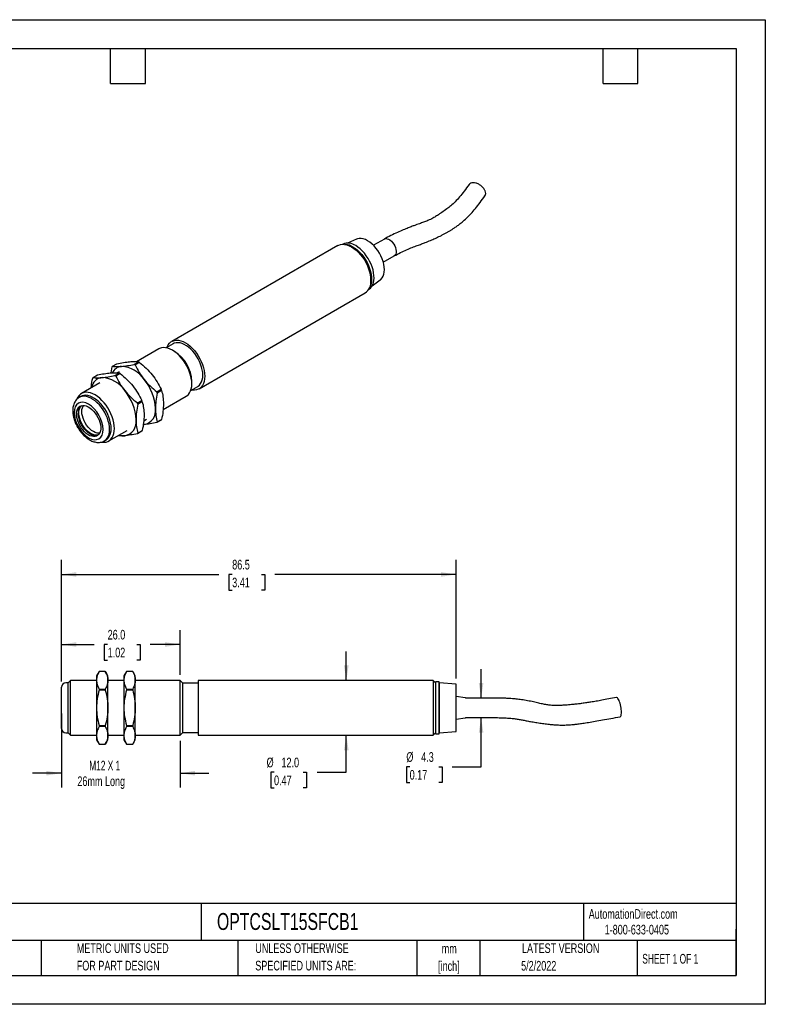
# Model space of a CAD drawing. Header units: millimetres. Extents: x 0 to 279, y 0 to 216.
# Tile 2 of 2: x 116 to 279, y 0 to 216. Entities that reach past the tile are written whole.
import ezdxf

# ---------------------------------------------------------------- set-up
doc = ezdxf.new("R2010")
doc.units = ezdxf.units.MM
doc.linetypes.add('CENTERX2', pattern=[20.32, 12.7, -2.54, 2.54, -2.54])
doc.layers.add('DIMENSIONS', color=140, linetype='Continuous', lineweight=25)
doc.layers.add('TEXT', color=140, linetype='Continuous', lineweight=25)
doc.styles.add('SLDTEXTSTYLE0', font='TXT', dxfattribs={"width": 0.7})
doc.styles.add('SLDTEXTSTYLE1', font='TXT', dxfattribs={"width": 0.65})
doc.styles.add('SLDTEXTSTYLE2', font='TXT', dxfattribs={"width": 0.642857})
doc.dimstyles.new('SLDDIMSTYLE1', dxfattribs={"dimtxt": 2.158008, "dimasz": 3.302, "dimexe": 0, "dimexo": 0.0625, "dimgap": 0.539502, "dimtad": 0, "dimtih": 1, "dimtoh": 1, "dimrnd": 1e-09, "dimzin": 4, "dimdsep": 46, "dimtxsty": 'SLDTEXTSTYLE0', "dimsah": 1, "dimcen": 0.09, "dimadec": 0, "dimazin": 1, "dimtfac": 1, "dimtmove": 0, "dimatfit": 0, "dimfxl": 0, "dimfrac": 2, "dimtolj": 1, "dimtzin": 12, "dimarcsym": 0})
doc.dimstyles.new('SLDDIMSTYLE2', dxfattribs={"dimtxt": 2.158008, "dimasz": 3.302, "dimexe": 0, "dimexo": 0.0625, "dimgap": 0.539502, "dimtad": 0, "dimtih": 1, "dimtoh": 1, "dimrnd": 1e-09, "dimzin": 12, "dimdsep": 46, "dimtxsty": 'SLDTEXTSTYLE0', "dimsah": 1, "dimcen": 0.09, "dimadec": 0, "dimazin": 3, "dimtfac": 1, "dimtmove": 0, "dimatfit": 0, "dimfxl": 0, "dimfrac": 2, "dimtolj": 1, "dimtzin": 12, "dimarcsym": 0})
doc.dimstyles.new('SLDDIMSTYLE3', dxfattribs={"dimtxt": 2.158008, "dimasz": 3.302, "dimexe": 0, "dimexo": 0.0625, "dimgap": 0.539502, "dimtad": 0, "dimtih": 1, "dimtoh": 1, "dimrnd": 1e-09, "dimzin": 4, "dimdsep": 46, "dimtxsty": 'SLDTEXTSTYLE0', "dimsah": 1, "dimcen": 0.09, "dimadec": 0, "dimazin": 1, "dimtfac": 1, "dimtofl": 0, "dimtmove": 0, "dimatfit": 3, "dimfxl": 0, "dimfrac": 2, "dimtolj": 1, "dimtzin": 12, "dimarcsym": 0})
doc.dimstyles.new('SLDDIMSTYLE4', dxfattribs={"dimtxt": 2.158008, "dimasz": 3.302, "dimexe": 0, "dimexo": 0.0625, "dimgap": 0.539502, "dimtad": 0, "dimtih": 1, "dimtoh": 1, "dimrnd": 1e-09, "dimzin": 12, "dimdsep": 46, "dimtxsty": 'SLDTEXTSTYLE0', "dimsah": 1, "dimcen": 0.09, "dimadec": 0, "dimazin": 3, "dimtfac": 1, "dimtofl": 0, "dimtmove": 0, "dimatfit": 3, "dimfxl": 0, "dimfrac": 2, "dimtolj": 1, "dimtzin": 12, "dimarcsym": 0})

# ---------------------------------------------------------------- blocks, each defined once
blk = doc.blocks.new('SW_NOTE_0')
at = {"layer": 'TEXT', "color": 0, "linetype": 'CENTERX2', "lineweight": 18, "attachment_point": 1, "style": 'SLDTEXTSTYLE0'}
for s, insert, char_height in [('OPTRIS CS LT IR PYROMETER, -50 to 1030 °C,  8-14 µm SPECTRAL RANGE,  0-5 VDC, 0-10 VDC, TYPE K THERMOCOUPLE OR', (0, 2.31), 1.78826), ('ALARM OUTPUT, 5-30 VDC OPERATING, M12x1 THREADED END MOUNT, 1m INTEGRAL 7-CONDUCTOR SHIELDED CABLE', (0, -0.48), 1.7883)]:
    blk.add_mtext(s, dxfattribs=dict(at, insert=insert, char_height=char_height))
blk = doc.blocks.new('SW_NOTE_0_1')
at = {"layer": 'TEXT', "color": 0, "linetype": 'CENTERX2', "lineweight": 18, "char_height": 2.117, "attachment_point": 2, "style": 'SLDTEXTSTYLE0'}
for s, insert in [('mm', (2.84, 2.73)), ('[inch]', (2.76, -1.09))]:
    blk.add_mtext(s, dxfattribs=dict(at, insert=insert))
blk = doc.blocks.new('SW_NOTE_0_2')
at = {"layer": 'TEXT', "color": 0, "linetype": 'CENTERX2', "lineweight": 18, "char_height": 2.1167, "attachment_point": 1, "style": 'SLDTEXTSTYLE0'}
for s, insert in [('UNLESS OTHERWISE', (0, 2.73)), ('SPECIFIED UNITS ARE:', (0, -1.09))]:
    blk.add_mtext(s, dxfattribs=dict(at, insert=insert))
blk = doc.blocks.new('SW_NOTE_0_6')
at = {"layer": 'TEXT', "color": 0, "linetype": 'CENTERX2', "lineweight": 18, "char_height": 2.1167, "attachment_point": 1, "style": 'SLDTEXTSTYLE0'}
for s, insert in [('METRIC UNITS USED', (0, 2.73)), ('FOR PART DESIGN', (0, -1.09))]:
    blk.add_mtext(s, dxfattribs=dict(at, insert=insert))
blk = doc.blocks.new('_D_2')
at = {"layer": 'DIMENSIONS'}
for p, q in [((125.11, 63.74), (125.11, 47.51)), ((151.11, 57.74), (151.11, 47.51)), ((125.11, 50.68), (118.76, 50.68)), ((151.11, 50.68), (157.46, 50.68))]:
    blk.add_line(p, q, dxfattribs=at)
for points in [[(125.11, 50.68), (121.81, 51.19), (121.81, 50.17)], [(151.11, 50.68), (154.42, 50.17), (154.42, 51.19)]]:
    blk.add_solid(points, dxfattribs=at)
at = {"layer": 'DIMENSIONS', "char_height": 2.117, "attachment_point": 1}
for s, insert, style in [('M12 X 1', (131.22, 53.41), 'SLDTEXTSTYLE2'), ('26mm Long', (128.61, 49.98), 'SLDTEXTSTYLE0')]:
    blk.add_mtext(s, dxfattribs=dict(at, insert=insert, style=style))
blk = doc.blocks.new('_D_3')
at = {"layer": 'DIMENSIONS'}
for p, q in [((125.11, 70.78), (125.11, 82.07)), ((151.11, 72.28), (151.11, 82.07)), ((125.11, 78.9), (132.32, 78.9)), ((135.25, 78.9), (134.52, 78.9)), ((134.52, 78.9), (134.52, 75.47)), ((141.66, 78.9), (142.38, 78.9)), ((142.38, 78.9), (142.38, 75.47)), ((151.11, 78.9), (144.58, 78.9)), ((134.52, 75.47), (135.25, 75.47)), ((142.38, 75.47), (141.66, 75.47))]:
    blk.add_line(p, q, dxfattribs=at)
for points in [[(125.11, 78.9), (128.42, 78.39), (128.42, 79.41)], [(151.11, 78.9), (147.81, 79.41), (147.81, 78.39)]]:
    blk.add_solid(points, dxfattribs=at)
at = {"layer": 'DIMENSIONS', "char_height": 2.117, "attachment_point": 1, "style": 'SLDTEXTSTYLE0'}
for s, insert in [('26.0', (135.25, 82.11)), ('1.02', (135.25, 78.2))]:
    blk.add_mtext(s, dxfattribs=dict(at, insert=insert))
blk = doc.blocks.new('_D_4')
at = {"layer": 'DIMENSIONS'}
for p, q in [((125.11, 70.78), (125.11, 97.43)), ((211.61, 71.46), (211.61, 97.43)), ((125.11, 94.26), (159.63, 94.26)), ((162.55, 94.26), (161.83, 94.26)), ((161.83, 94.26), (161.83, 90.83)), ((168.97, 94.26), (169.69, 94.26)), ((169.69, 94.26), (169.69, 90.83)), ((211.61, 94.26), (171.89, 94.26)), ((161.83, 90.83), (162.55, 90.83)), ((169.69, 90.83), (168.97, 90.83))]:
    blk.add_line(p, q, dxfattribs=at)
for points in [[(125.11, 94.26), (128.42, 93.75), (128.42, 94.77)], [(211.61, 94.26), (208.31, 94.77), (208.31, 93.75)]]:
    blk.add_solid(points, dxfattribs=at)
at = {"layer": 'DIMENSIONS', "char_height": 2.117, "attachment_point": 1, "style": 'SLDTEXTSTYLE0'}
for s, insert in [('86.5', (162.55, 97.47)), ('3.41', (162.55, 93.56))]:
    blk.add_mtext(s, dxfattribs=dict(at, insert=insert))
blk = doc.blocks.new('_D_5')
at = {"layer": 'DIMENSIONS'}
for p, q in [((217.11, 67.16), (217.11, 73.51)), ((217.11, 52.08), (217.11, 62.86)), ((201.45, 52.08), (200.73, 52.08)), ((200.73, 52.08), (200.73, 48.65)), ((207.86, 52.08), (208.59, 52.08)), ((208.59, 52.08), (208.59, 48.65)), ((210.76, 52.08), (217.11, 52.08)), ((200.73, 48.65), (201.45, 48.65)), ((208.59, 48.65), (207.86, 48.65))]:
    blk.add_line(p, q, dxfattribs=at)
for points in [[(217.11, 67.16), (217.62, 70.47), (216.6, 70.47)], [(217.11, 62.86), (216.6, 59.56), (217.62, 59.56)]]:
    blk.add_solid(points, dxfattribs=at)
at = {"layer": 'DIMENSIONS', "char_height": 2.117, "attachment_point": 1, "style": 'SLDTEXTSTYLE0'}
for s, insert in [('%%c', (200.72, 55.29)), ('4.3', (203.98, 55.29)), ('0.17', (201.45, 51.38))]:
    blk.add_mtext(s, dxfattribs=dict(at, insert=insert))
blk = doc.blocks.new('_D_6')
at = {"layer": 'DIMENSIONS'}
for p, q in [((187.56, 71.01), (187.56, 77.36)), ((187.56, 50.87), (187.56, 59.01)), ((171.72, 50.87), (170.99, 50.87)), ((170.99, 50.87), (170.99, 47.44)), ((178.13, 50.87), (178.85, 50.87)), ((178.85, 50.87), (178.85, 47.44)), ((181.21, 50.87), (187.56, 50.87)), ((170.99, 47.44), (171.72, 47.44)), ((178.85, 47.44), (178.13, 47.44))]:
    blk.add_line(p, q, dxfattribs=at)
for points in [[(187.56, 71.01), (188.07, 74.32), (187.05, 74.32)], [(187.56, 59.01), (187.05, 55.71), (188.07, 55.71)]]:
    blk.add_solid(points, dxfattribs=at)
at = {"layer": 'DIMENSIONS', "char_height": 2.117, "attachment_point": 1, "style": 'SLDTEXTSTYLE0'}
for s, insert in [('%%c', (170.09, 54.09)), ('12.0', (173.35, 54.09)), ('0.47', (171.72, 50.17))]:
    blk.add_mtext(s, dxfattribs=dict(at, insert=insert))

msp = doc.modelspace()

# ---------------------------------------------------------------- linework, layer by layer
at = {"color": 7, "linetype": 'Continuous'}
for p, q in [((0.002, 215.903), (279.402, 215.903)), ((279.402, 215.903), (279.402, 0.003)), ((279.402, 0.003), (0.002, 0.003))]:
    msp.add_line(p, q, dxfattribs=at)
for p, q in [((185.704, 166.37), (149.288, 145.347)), ((186.835, 166.675), (186.79, 166.651)), ((189.816, 167.781), (187.83, 166.902)), ((195.902, 167.811), (193.519, 166.436)), ((189.049, 165.873), (188.704, 166.072)), ((195.669, 162.712), (198.052, 164.087)), ((192.946, 158.724), (192.946, 159.123)), ((193.228, 157.552), (194.982, 158.833)), ((155.287, 134.955), (191.703, 155.977)), ((192.49, 156.777), (192.533, 156.805)), ((149.588, 144.828), (148.067, 143.95)), ((146.459, 143.714), (141.593, 140.905)), ((149.884, 143.172), (149.46, 143.417)), ((136.323, 139.9), (137.275, 140.449)), ((141.067, 140.324), (142.018, 140.873)), ((142.224, 140.754), (141.273, 140.205)), ((135.998, 138.455), (136.22, 139.753)), ((136.824, 137.875), (137.775, 138.424)), ((137.982, 138.305), (137.031, 137.755)), ((137.762, 138.694), (137.351, 138.456)), ((133.519, 136.244), (129.489, 133.918)), ((132.081, 137.45), (133.032, 138)), ((153.702, 136.069), (153.702, 136.559)), ((146.017, 134.304), (146.968, 134.853)), ((147.071, 134.587), (146.12, 134.038)), ((153.467, 134.596), (154.987, 135.474)), ((129.385, 133.28), (129.032, 133.076)), ((141.774, 131.855), (142.725, 132.404)), ((142.828, 132.138), (141.877, 131.589)), ((147.397, 130.4), (152.459, 133.322)), ((143.154, 127.95), (143.762, 128.301)), ((146.968, 128.115), (146.017, 127.566)), ((146.12, 127.713), (147.071, 128.262)), ((135.488, 123.525), (139.519, 125.852)), ((142.725, 125.666), (141.774, 125.117)), ((141.877, 125.264), (142.828, 125.813)), ((143.237, 127.119), (143.051, 127.111)), ((143.237, 127.119), (143.062, 127.108)), ((134.531, 123.55), (134.885, 123.754)), ((133.392, 73.015), (132.814, 72.015)), ((132.814, 72.015), (132.814, 71.077)), ((134.737, 73.015), (133.392, 73.015)), ((133.392, 73.015), (133.392, 73.014)), ((134.737, 73.014), (133.392, 73.014)), ((135.314, 72.015), (134.737, 73.015)), ((134.737, 73.015), (134.737, 73.014)), ((135.314, 71.077), (135.314, 72.015)), ((139.392, 73.015), (138.814, 72.015)), ((138.814, 72.015), (138.814, 71.077)), ((140.737, 73.015), (139.392, 73.015)), ((139.392, 73.015), (139.392, 73.014)), ((140.737, 73.014), (139.392, 73.014)), ((141.314, 72.015), (140.737, 73.015)), ((140.737, 73.015), (140.737, 73.014)), ((141.314, 71.077), (141.314, 72.015)), ((126.614, 70.515), (126.114, 70.515)), ((127.114, 71.015), (126.614, 70.515)), ((126.614, 59.515), (126.614, 70.515)), ((132.814, 71.015), (127.114, 71.015)), ((127.114, 59.015), (127.114, 71.015)), ((132.814, 71.077), (132.814, 65.015)), ((133.392, 69.141), (133.392, 68.888)), ((133.392, 69.141), (134.737, 69.141)), ((134.737, 69.141), (134.737, 68.888)), ((135.314, 65.015), (135.314, 71.077)), ((138.814, 71.015), (135.314, 71.015)), ((138.814, 71.077), (138.814, 65.015)), ((139.392, 69.141), (139.392, 68.888)), ((139.392, 69.141), (140.737, 69.141)), ((140.737, 69.141), (140.737, 68.888)), ((141.314, 65.015), (141.314, 71.077)), ((151.114, 71.015), (141.314, 71.015)), ((151.714, 70.415), (151.114, 71.015)), ((151.114, 59.015), (151.114, 71.015)), ((155.114, 70.415), (151.714, 70.415)), ((151.714, 65.015), (151.714, 70.415)), ((206.614, 71.015), (155.114, 71.015)), ((155.114, 71.015), (155.114, 59.015)), ((207.102, 70.527), (206.614, 71.015)), ((206.614, 71.015), (206.614, 65.015)), ((207.902, 70.715), (207.102, 70.743)), ((207.102, 70.743), (207.102, 59.287)), ((207.902, 59.315), (207.902, 70.715)), ((207.914, 69.115), (207.902, 69.115)), ((211.614, 70.191), (207.914, 70.515)), ((207.914, 70.515), (207.914, 59.515)), ((211.614, 59.839), (211.614, 70.191)), ((134.737, 68.888), (133.392, 68.888)), ((140.737, 68.888), (139.392, 68.888)), ((213.65, 67.211), (211.614, 67.508)), ((218.314, 67.165), (213.763, 67.165)), ((132.814, 65.015), (132.814, 58.953)), ((135.314, 58.953), (135.314, 65.015)), ((138.814, 65.015), (138.814, 58.953)), ((141.314, 58.953), (141.314, 65.015)), ((151.714, 59.615), (151.714, 65.015)), ((206.614, 65.015), (206.614, 59.015)), ((211.614, 62.522), (213.65, 62.818)), ((213.763, 62.865), (218.314, 62.865)), ((133.392, 61.142), (134.737, 61.142)), ((133.392, 61.142), (133.392, 60.889)), ((134.737, 60.889), (133.392, 60.889)), ((134.737, 61.142), (134.737, 60.889)), ((139.392, 61.142), (140.737, 61.142)), ((139.392, 61.142), (139.392, 60.889)), ((140.737, 60.889), (139.392, 60.889)), ((140.737, 61.142), (140.737, 60.889)), ((207.902, 60.915), (207.914, 60.915)), ((126.114, 59.515), (126.614, 59.515)), ((126.614, 59.515), (127.114, 59.015)), ((127.114, 59.015), (132.814, 59.015)), ((132.814, 58.953), (132.814, 58.015)), ((135.314, 59.015), (138.814, 59.015)), ((135.314, 58.015), (135.314, 58.953)), ((138.814, 58.953), (138.814, 58.015)), ((141.314, 59.015), (151.114, 59.015)), ((141.314, 58.015), (141.314, 58.953)), ((151.114, 59.015), (151.714, 59.615)), ((151.714, 59.615), (155.114, 59.615)), ((155.114, 59.015), (206.614, 59.015)), ((206.614, 59.015), (207.102, 59.503)), ((207.102, 59.287), (207.902, 59.315)), ((207.914, 59.515), (211.614, 59.839)), ((132.814, 58.015), (133.392, 57.015)), ((133.392, 57.016), (134.737, 57.016)), ((133.392, 57.016), (133.392, 57.015)), ((133.392, 57.015), (134.737, 57.015)), ((134.737, 57.015), (135.314, 58.015)), ((134.737, 57.016), (134.737, 57.015)), ((138.814, 58.015), (139.392, 57.015)), ((139.392, 57.016), (140.737, 57.016)), ((139.392, 57.016), (139.392, 57.015)), ((139.392, 57.015), (140.737, 57.015)), ((140.737, 57.015), (141.314, 58.015)), ((140.737, 57.016), (140.737, 57.015))]:
    msp.add_line(p, q)
at = {"flags": 128}
for points in [[(185.704, 166.37), (185.89, 166.465), (186.294, 166.597), (186.732, 166.65), (187.199, 166.623), (187.688, 166.517), (188.192, 166.332), (188.704, 166.073), (189.215, 165.742), (189.719, 165.344), (190.208, 164.886), (190.675, 164.373), (191.114, 163.814), (191.517, 163.217), (191.879, 162.589), (192.195, 161.941), (192.46, 161.282), (192.671, 160.621), (192.823, 159.968), (192.915, 159.333), (192.946, 158.724)], [(192.533, 156.805), (192.83, 157.037), (193.104, 157.357), (193.326, 157.742), (193.491, 158.187), (193.597, 158.686), (193.642, 159.23), (193.627, 159.812), (193.551, 160.422), (193.415, 161.051), (193.222, 161.691), (192.974, 162.33), (192.675, 162.96), (192.329, 163.571), (191.943, 164.153), (191.521, 164.699), (191.07, 165.198), (190.597, 165.645), (190.109, 166.032), (189.614, 166.353)], [(194.982, 158.833), (195.143, 158.965), (195.409, 159.271), (195.621, 159.645), (195.775, 160.08), (195.868, 160.568), (195.899, 161.102), (195.868, 161.671), (195.775, 162.267), (195.621, 162.88), (195.409, 163.498), (195.143, 164.111), (194.827, 164.709), (194.467, 165.281), (194.069, 165.818), (193.64, 166.311), (193.186, 166.75), (192.717, 167.129), (192.239, 167.441), (191.761, 167.681), (191.292, 167.844), (190.838, 167.928), (190.409, 167.931), (190.011, 167.854), (189.816, 167.781)], [(195.902, 167.811), (195.986, 167.853), (196.239, 167.91), (196.522, 167.887), (196.823, 167.785), (197.131, 167.607), (197.432, 167.362), (197.715, 167.059), (197.967, 166.71), (198.179, 166.33), (198.342, 165.935), (198.448, 165.54), (198.495, 165.162), (198.479, 164.816), (198.402, 164.517), (198.267, 164.276), (198.079, 164.104), (198.052, 164.087)], [(189.049, 166.05), (189.546, 165.727), (190.036, 165.338), (190.512, 164.889), (190.965, 164.387), (191.389, 163.839), (191.777, 163.254), (192.124, 162.64), (192.425, 162.007), (192.674, 161.364), (192.869, 160.722), (193.005, 160.089), (193.081, 159.476), (193.097, 158.892), (193.051, 158.345), (192.944, 157.844), (192.778, 157.396), (192.722, 157.282)], [(148.28, 144.073), (148.321, 144.178), (148.531, 144.596), (148.796, 144.95), (149.112, 145.233), (149.474, 145.442), (149.878, 145.574), (150.316, 145.627), (150.783, 145.6), (151.272, 145.494), (151.776, 145.31), (152.288, 145.05), (152.799, 144.719), (153.303, 144.322), (153.792, 143.863), (154.259, 143.351), (154.698, 142.792), (155.101, 142.194), (155.463, 141.567), (155.779, 140.918), (156.044, 140.259), (156.255, 139.598), (156.407, 138.945), (156.499, 138.31), (156.53, 137.702), (156.499, 137.129), (156.407, 136.6), (156.255, 136.124), (156.044, 135.706), (155.779, 135.352), (155.463, 135.069), (155.101, 134.86), (154.698, 134.728), (154.259, 134.675), (153.792, 134.702), (153.68, 134.719)], [(154.987, 135.474), (155.071, 135.526), (155.377, 135.776), (155.634, 136.095), (155.838, 136.478), (155.986, 136.919), (156.076, 137.411), (156.106, 137.947), (156.076, 138.517), (155.986, 139.113), (155.838, 139.725), (155.634, 140.344), (155.377, 140.959), (155.071, 141.563), (154.722, 142.143), (154.334, 142.693), (153.913, 143.202), (153.468, 143.663), (153.003, 144.069), (152.527, 144.413), (152.048, 144.69), (151.572, 144.895), (151.108, 145.026), (150.662, 145.079), (150.242, 145.055), (149.854, 144.954), (149.588, 144.828)], [(152.459, 133.322), (152.635, 133.436), (152.951, 133.719), (153.216, 134.073), (153.426, 134.491), (153.579, 134.968), (153.671, 135.496), (153.702, 136.069), (153.671, 136.677), (153.579, 137.313), (153.426, 137.965), (153.216, 138.626), (152.951, 139.286), (152.635, 139.934), (152.273, 140.561), (151.869, 141.159), (151.431, 141.718), (150.964, 142.231), (150.475, 142.689), (149.971, 143.086), (149.459, 143.417), (148.948, 143.677), (148.444, 143.861), (147.955, 143.968), (147.488, 143.994), (147.049, 143.941), (146.646, 143.809), (146.459, 143.714)], [(133.873, 123.291), (133.993, 123.272), (134.46, 123.245), (134.899, 123.298), (135.302, 123.43), (135.664, 123.639), (135.98, 123.923), (136.245, 124.276), (136.456, 124.694), (136.608, 125.171), (136.7, 125.699), (136.731, 126.272), (136.7, 126.88), (136.608, 127.516), (136.456, 128.169), (136.245, 128.829), (135.98, 129.489), (135.664, 130.137), (135.302, 130.764), (134.899, 131.362), (134.46, 131.921), (133.993, 132.434), (133.504, 132.892), (133, 133.29), (132.489, 133.621), (131.977, 133.88), (131.473, 134.064), (130.984, 134.171), (130.517, 134.198), (130.079, 134.145), (129.675, 134.013), (129.313, 133.803), (128.997, 133.52), (128.732, 133.167), (128.522, 132.749), (128.481, 132.643)], [(134.546, 123.558), (134.617, 123.602), (134.928, 123.857), (135.19, 124.182), (135.397, 124.572), (135.548, 125.022), (135.64, 125.523), (135.671, 126.068), (135.64, 126.649), (135.548, 127.255), (135.397, 127.879), (135.19, 128.509), (134.928, 129.136), (134.617, 129.751), (134.26, 130.342), (133.865, 130.902), (133.437, 131.421), (132.983, 131.89), (132.51, 132.304), (132.026, 132.654), (131.537, 132.936), (131.053, 133.145), (130.58, 133.278), (130.126, 133.333), (129.698, 133.308), (129.303, 133.205), (129.035, 133.078)], [(134.885, 123.754), (134.97, 123.806), (135.281, 124.061), (135.543, 124.386), (135.751, 124.776), (135.902, 125.226), (135.993, 125.727), (136.024, 126.272), (135.993, 126.853), (135.902, 127.459), (135.751, 128.083), (135.543, 128.713), (135.281, 129.341), (134.97, 129.955), (134.614, 130.546), (134.219, 131.106), (133.791, 131.625), (133.337, 132.095), (132.864, 132.508), (132.379, 132.858), (131.891, 133.14), (131.406, 133.349), (130.933, 133.482), (130.479, 133.537), (130.051, 133.512), (129.656, 133.409), (129.385, 133.28)], [(128.423, 129.436), (128.454, 129.885), (128.546, 130.288), (128.698, 130.635), (128.906, 130.919), (129.164, 131.131), (129.467, 131.268), (129.808, 131.326), (130.178, 131.304), (130.57, 131.202), (130.973, 131.023), (131.378, 130.771), (131.777, 130.452), (132.159, 130.073), (132.516, 129.643), (132.839, 129.172), (133.12, 128.672), (133.354, 128.154), (133.534, 127.63), (133.656, 127.112), (133.718, 126.613), (133.718, 126.144), (133.656, 125.717), (133.534, 125.34), (133.354, 125.024), (133.12, 124.776), (132.839, 124.6), (132.516, 124.503), (132.159, 124.485), (131.777, 124.547), (131.378, 124.687), (130.973, 124.904), (130.57, 125.19), (130.178, 125.541), (129.808, 125.946), (129.467, 126.398), (129.164, 126.885), (128.906, 127.395), (128.698, 127.918), (128.546, 128.44), (128.454, 128.95), (128.423, 129.436)], [(133.118, 124.774), (132.869, 124.707), (132.513, 124.689), (132.131, 124.751), (131.732, 124.892), (131.326, 125.108), (130.923, 125.394), (130.532, 125.745), (130.161, 126.15), (129.82, 126.602), (129.517, 127.089), (129.259, 127.599), (129.052, 128.122), (128.9, 128.645), (128.807, 129.154), (128.776, 129.64)], [(133.25, 124.898), (133.131, 124.855), (132.794, 124.798), (132.429, 124.82), (132.042, 124.92), (131.644, 125.097), (131.243, 125.346), (130.85, 125.661), (130.473, 126.035), (130.121, 126.46), (129.802, 126.924), (129.524, 127.418), (129.293, 127.93), (129.116, 128.447), (128.995, 128.958), (128.933, 129.451), (128.933, 129.914), (128.995, 130.336), (129.116, 130.708), (129.293, 131.02), (129.524, 131.265), (129.558, 131.292)], [(133.489, 125.246), (133.291, 125.231), (132.922, 125.267), (132.533, 125.384), (132.135, 125.578), (131.737, 125.844), (131.348, 126.176), (130.979, 126.565), (130.639, 127.003), (130.335, 127.478), (130.076, 127.978), (129.867, 128.492), (129.714, 129.006), (129.621, 129.509), (129.589, 129.987), (129.621, 130.428), (129.714, 130.823), (129.867, 131.161), (129.98, 131.326)]]:
    msp.add_lwpolyline(points, dxfattribs=at)
for centre, radius, start, end in [((187.948, 164.124), 2.783, 53.23545, 113.57114), ((187.086, 162.881), 3.727, 58.22461, 86.04155), ((184.542, 158.771), 8.412, 2.46173, 57.53289), ((190.057, 158.377), 2.91, 304.45505, 6.85713), ((145.451, 136.204), 8.259, 2.46173, 57.53289), ((138.351, 134.283), 7.541, 59.09759, 60.90779), ((138.906, 137.975), 3.221, 143.30345, 146.4952), ((138.515, 137.382), 2.504, 95.21636, 154.20005), ((134.109, 131.834), 7.541, 59.09759, 60.90779), ((137.873, 133.443), 6.447, 33.68913, 86.31625), ((137.4, 133.734), 7.541, 59.09759, 60.90779), ((134.333, 134.794), 2.648, 96.25602, 171.11163), ((134.664, 135.526), 3.221, 143.30345, 146.4952), ((133.63, 130.994), 6.447, 33.68913, 86.31625), ((133.158, 131.285), 7.541, 59.09759, 60.90779), ((135.033, 130.166), 10.689, 2.53979, 39.87157), ((130.79, 127.717), 10.689, 2.53979, 39.87157), ((134.007, 129.491), 12.938, 20.57413, 21.83723), ((134.958, 130.041), 12.938, 20.57413, 21.83723), ((129.765, 127.042), 12.938, 20.57413, 21.83723), ((130.716, 127.591), 12.938, 20.57413, 21.83723), ((130.73, 129.813), 1.961, 133.30878, 185.06369), ((142.683, 130.138), 3.07, 280.3969, 9.40175), ((138.44, 127.689), 3.07, 280.3969, 9.40175), ((143.434, 129.491), 3.221, 323.30345, 326.4952), ((144.385, 130.04), 3.221, 323.30345, 326.4952), ((139.191, 127.042), 3.221, 323.30345, 326.4952), ((140.142, 127.591), 3.221, 323.30345, 326.4952), ((138.74, 128.218), 3.558, 253.26437, 274.08825), ((126.114, 69.515), 1, 90, 180), ((213.614, 66.964), 0.25, 53.46455, 81.71168), ((213.614, 63.066), 0.25, 278.28832, 306.53545), ((126.114, 60.515), 1, 180, 270)]:
    msp.add_arc(centre, radius, start, end)
for points, knots in [([(214.464, 179.769), (214.109, 179.278), (213.441, 178.354), (212.438, 177.07), (211.474, 176), (210.533, 175.136), (209.544, 174.353), (208.556, 173.653), (207.59, 173.016), (206.84, 172.555), (206.247, 172.226), (205.729, 171.969), (205.212, 171.748), (204.726, 171.567), (204.273, 171.409), (203.805, 171.246), (203.293, 171.067), (202.695, 170.853), (201.972, 170.585), (201.093, 170.243), (200.011, 169.797), (198.728, 169.237), (197.307, 168.579), (196.373, 168.069), (195.898, 167.809)], [0, 0, 0, 0, 0.08118, 0.1527974, 0.2159506, 0.2718734, 0.3217041, 0.3791414, 0.4275605, 0.4696794, 0.4935018, 0.5212164, 0.5514078, 0.5776372, 0.599466, 0.622272, 0.6463228, 0.6766988, 0.7136674, 0.7575436, 0.808856, 0.8678661, 0.9328329, 1, 1, 1, 1]), ([(217.958, 177.266), (217.979, 177.298), (218.08, 177.45), (218.147, 177.802), (218.026, 178.341), (217.698, 178.901), (217.203, 179.418), (216.597, 179.834), (215.947, 180.101), (215.325, 180.19), (214.81, 180.087), (214.549, 179.905), (214.469, 179.775), (214.465, 179.769)], [0, 0, 0, 0, 0.0280337, 0.1354215, 0.2428093, 0.350197, 0.4575848, 0.5649725, 0.6723603, 0.7797481, 0.8871358, 0.9945236, 1, 1, 1, 1]), ([(198.055, 164.09), (198.518, 164.345), (199.4, 164.831), (200.744, 165.45), (201.979, 165.962), (203.089, 166.378), (204.036, 166.718), (205.003, 167.074), (205.988, 167.475), (207.032, 167.951), (207.951, 168.381), (208.725, 168.76), (209.304, 169.057), (209.847, 169.355), (210.367, 169.662), (210.903, 170.003), (211.488, 170.403), (212.187, 170.917), (213.006, 171.575), (213.937, 172.402), (214.919, 173.392), (215.913, 174.533), (216.926, 175.836), (217.601, 176.77), (217.959, 177.265)], [0, 0, 0, 0, 0.0654181, 0.1246134, 0.1783985, 0.2269574, 0.2700506, 0.3090924, 0.3664786, 0.4184165, 0.4712135, 0.5004745, 0.5266461, 0.5510497, 0.5748046, 0.5979104, 0.625316, 0.657293, 0.6971266, 0.7444437, 0.7983073, 0.8581905, 0.924897, 1, 1, 1, 1]), ([(137.275, 140.449), (137.788, 140.556), (138.281, 140.65), (139.213, 140.802), (139.651, 140.86), (140.055, 140.897)], [0, 0, 0, 0, 0.5, 0.5, 1, 1, 1, 1]), ([(140.055, 140.897), (140.459, 140.933), (140.819, 140.946), (141.467, 140.935), (141.755, 140.91), (142.018, 140.873)], [0, 0, 0, 0, 0.5, 0.5, 1, 1, 1, 1]), ([(142.224, 140.754), (142.738, 140.344), (143.231, 139.917), (144.163, 139.016), (144.6, 138.542), (145.004, 138.039)], [0, 0, 0, 0, 0.5, 0.5, 1, 1, 1, 1]), ([(133.032, 138), (133.545, 138.107), (134.039, 138.201), (134.97, 138.353), (135.408, 138.411), (135.812, 138.447)], [0, 0, 0, 0, 0.5, 0.5, 1, 1, 1, 1]), ([(135.812, 138.447), (136.216, 138.483), (136.577, 138.497), (137.225, 138.486), (137.513, 138.461), (137.775, 138.424)], [0, 0, 0, 0, 0.5, 0.5, 1, 1, 1, 1]), ([(136.323, 139.9), (136.586, 139.862), (136.874, 139.838), (137.522, 139.826), (137.883, 139.84), (138.287, 139.876)], [0, 0, 0, 0, 0.5, 0.5, 1, 1, 1, 1]), ([(137.982, 138.305), (138.495, 137.894), (138.988, 137.467), (139.92, 136.567), (140.358, 136.093), (140.762, 135.59)], [0, 0, 0, 0, 0.5, 0.5, 1, 1, 1, 1]), ([(138.287, 139.876), (138.691, 139.912), (139.129, 139.97), (140.06, 140.123), (140.554, 140.217), (141.067, 140.324)], [0, 0, 0, 0, 0.5, 0.5, 1, 1, 1, 1]), ([(141.273, 140.205), (141.536, 139.65), (141.824, 139.104), (142.472, 138.04), (142.833, 137.521), (143.237, 137.019)], [0, 0, 0, 0, 0.5, 0.5, 1, 1, 1, 1]), ([(131.652, 135.166), (131.659, 135.293), (131.696, 135.977), (131.851, 136.708), (131.978, 137.304)], [0, 0, 0, 0, 0.18569769, 1, 1, 1, 1]), ([(132.081, 137.45), (132.343, 137.413), (132.632, 137.388), (133.28, 137.377), (133.64, 137.391), (134.044, 137.427)], [0, 0, 0, 0, 0.5, 0.5, 1, 1, 1, 1]), ([(134.044, 137.427), (134.448, 137.463), (134.886, 137.521), (135.818, 137.673), (136.311, 137.768), (136.824, 137.875)], [0, 0, 0, 0, 0.5, 0.5, 1, 1, 1, 1]), ([(137.031, 137.755), (137.293, 137.201), (137.581, 136.655), (138.229, 135.591), (138.59, 135.072), (138.994, 134.569)], [0, 0, 0, 0, 0.5, 0.5, 1, 1, 1, 1]), ([(143.237, 137.019), (143.641, 136.516), (144.078, 136.042), (145.01, 135.141), (145.503, 134.714), (146.017, 134.304)], [0, 0, 0, 0, 0.5, 0.5, 1, 1, 1, 1]), ([(145.004, 138.039), (145.408, 137.536), (145.769, 137.018), (146.417, 135.953), (146.705, 135.408), (146.968, 134.853)], [0, 0, 0, 0, 0.5, 0.5, 1, 1, 1, 1]), ([(138.994, 134.569), (139.398, 134.067), (139.836, 133.593), (140.767, 132.692), (141.261, 132.265), (141.774, 131.855)], [0, 0, 0, 0, 0.5, 0.5, 1, 1, 1, 1]), ([(140.762, 135.59), (141.166, 135.087), (141.526, 134.568), (142.174, 133.504), (142.463, 132.959), (142.725, 132.404)], [0, 0, 0, 0, 0.5, 0.5, 1, 1, 1, 1]), ([(146.12, 134.038), (145.995, 133.448), (145.892, 132.868), (145.75, 131.733), (145.712, 131.179), (145.712, 130.64)], [0, 0, 0, 0, 0.5, 0.5, 1, 1, 1, 1]), ([(147.071, 134.587), (147.196, 134.142), (147.299, 133.68), (147.441, 132.709), (147.479, 132.199), (147.479, 131.66)], [0, 0, 0, 0, 0.5, 0.5, 1, 1, 1, 1]), ([(129.038, 133.077), (128.922, 133.004), (128.678, 132.85), (128.37, 132.542), (128.105, 132.182), (127.898, 131.781), (127.743, 131.339), (127.642, 130.861), (127.595, 130.356), (127.601, 129.835), (127.656, 129.306), (127.755, 128.781), (127.894, 128.262), (128.054, 127.797), (128.22, 127.39), (128.411, 126.975), (128.569, 126.689), (128.665, 126.514)], [0, 0, 0, 0, 0.0642642, 0.1363041, 0.2038109, 0.2731018, 0.3440917, 0.4161972, 0.4886039, 0.5605748, 0.6314793, 0.7008595, 0.7676065, 0.8343641, 0.8824073, 0.9281862, 1, 1, 1, 1]), ([(134.256, 126.068), (134.256, 128.096), (132.831, 130.565), (129.318, 132.593), (127.892, 131.77), (127.892, 129.742)], [0, 0, 0, 0, 0.5, 0.5, 1, 1, 1, 1]), ([(142.828, 132.138), (142.954, 131.693), (143.056, 131.231), (143.198, 130.26), (143.237, 129.75), (143.237, 129.211)], [0, 0, 0, 0, 0.5, 0.5, 1, 1, 1, 1]), ([(127.892, 129.742), (127.892, 128.767), (128.228, 127.639), (129.421, 125.572), (130.231, 124.718), (131.918, 123.743), (132.728, 123.663), (133.921, 124.352), (134.256, 125.093), (134.256, 126.068)], [0, 0, 0, 0, 0.25, 0.25, 0.5, 0.5, 0.75, 0.75, 1, 1, 1, 1]), ([(141.877, 131.589), (141.752, 130.999), (141.649, 130.419), (141.508, 129.284), (141.469, 128.729), (141.469, 128.191)], [0, 0, 0, 0, 0.5, 0.5, 1, 1, 1, 1]), ([(145.712, 130.64), (145.712, 130.101), (145.75, 129.591), (145.892, 128.62), (145.995, 128.158), (146.12, 127.713)], [0, 0, 0, 0, 0.5, 0.5, 1, 1, 1, 1]), ([(147.479, 131.66), (147.479, 131.122), (147.441, 130.567), (147.299, 129.432), (147.196, 128.852), (147.071, 128.262)], [0, 0, 0, 0, 0.5, 0.5, 1, 1, 1, 1]), ([(141.469, 128.191), (141.469, 127.652), (141.508, 127.142), (141.649, 126.171), (141.752, 125.709), (141.877, 125.264)], [0, 0, 0, 0, 0.5, 0.5, 1, 1, 1, 1]), ([(143.237, 129.211), (143.237, 128.672), (143.198, 128.118), (143.056, 126.983), (142.954, 126.403), (142.828, 125.813)], [0, 0, 0, 0, 0.5, 0.5, 1, 1, 1, 1]), ([(146.017, 127.566), (145.503, 127.459), (145.01, 127.365), (144.078, 127.213), (143.641, 127.155), (143.237, 127.119)], [0, 0, 0, 0, 0.5, 0.5, 1, 1, 1, 1]), ([(128.665, 126.514), (128.778, 126.327), (128.938, 126.064), (129.199, 125.695), (129.433, 125.39), (129.727, 125.047), (130.049, 124.712), (130.401, 124.392), (130.775, 124.096), (131.168, 123.832), (131.576, 123.607), (131.997, 123.425), (132.425, 123.293), (132.856, 123.215), (133.286, 123.196), (133.709, 123.238), (134.117, 123.351), (134.4, 123.462), (134.533, 123.554), (134.549, 123.565)], [0, 0, 0, 0, 0.0784069, 0.1104676, 0.163471, 0.218234, 0.2767279, 0.3374901, 0.3999815, 0.4637888, 0.5286286, 0.5942294, 0.6602505, 0.726374, 0.792348, 0.8581503, 0.9241138, 0.9909466, 1, 1, 1, 1]), ([(138.994, 124.669), (138.611, 124.643), (138.026, 124.602), (137.602, 124.645), (137.455, 124.66)], [0, 0, 0, 0, 0.65323261, 1, 1, 1, 1]), ([(141.774, 125.117), (141.261, 125.01), (140.767, 124.916), (139.836, 124.763), (139.398, 124.705), (138.994, 124.669)], [0, 0, 0, 0, 0.5, 0.5, 1, 1, 1, 1]), ([(133.392, 73.014), (133.215, 72.697), (133.069, 72.378), (132.869, 71.733), (132.814, 71.407), (132.814, 71.077)], [0, 0, 0, 0, 0.5, 0.5, 1, 1, 1, 1]), ([(134.737, 73.014), (134.914, 72.697), (135.059, 72.378), (135.26, 71.733), (135.314, 71.407), (135.314, 71.077)], [0, 0, 0, 0, 0.5, 0.5, 1, 1, 1, 1]), ([(139.392, 73.014), (139.215, 72.697), (139.069, 72.378), (138.869, 71.733), (138.814, 71.407), (138.814, 71.077)], [0, 0, 0, 0, 0.5, 0.5, 1, 1, 1, 1]), ([(140.737, 73.014), (140.914, 72.697), (141.059, 72.378), (141.26, 71.733), (141.314, 71.407), (141.314, 71.077)], [0, 0, 0, 0, 0.5, 0.5, 1, 1, 1, 1]), ([(125.114, 65.015), (125.114, 66.208), (125.114, 67.353), (125.114, 69.041), (125.114, 69.515), (125.114, 69.515)], [0, 0, 0, 0, 0.5, 0.5, 1, 1, 1, 1]), ([(132.814, 71.077), (132.814, 70.747), (132.869, 70.421), (133.069, 69.776), (133.215, 69.457), (133.392, 69.141)], [0, 0, 0, 0, 0.5, 0.5, 1, 1, 1, 1]), ([(135.314, 71.077), (135.314, 70.747), (135.26, 70.421), (135.059, 69.776), (134.914, 69.457), (134.737, 69.141)], [0, 0, 0, 0, 0.5, 0.5, 1, 1, 1, 1]), ([(138.814, 71.077), (138.814, 70.747), (138.869, 70.421), (139.069, 69.776), (139.215, 69.457), (139.392, 69.141)], [0, 0, 0, 0, 0.5, 0.5, 1, 1, 1, 1]), ([(141.314, 71.077), (141.314, 70.747), (141.26, 70.421), (141.059, 69.776), (140.914, 69.457), (140.737, 69.141)], [0, 0, 0, 0, 0.5, 0.5, 1, 1, 1, 1]), ([(133.392, 68.888), (133.215, 68.254), (133.069, 67.616), (132.869, 66.326), (132.814, 65.675), (132.814, 65.015)], [0, 0, 0, 0, 0.5, 0.5, 1, 1, 1, 1]), ([(134.737, 68.888), (134.914, 68.254), (135.059, 67.616), (135.26, 66.326), (135.314, 65.675), (135.314, 65.015)], [0, 0, 0, 0, 0.5, 0.5, 1, 1, 1, 1]), ([(139.392, 68.888), (139.215, 68.254), (139.069, 67.616), (138.869, 66.326), (138.814, 65.675), (138.814, 65.015)], [0, 0, 0, 0, 0.5, 0.5, 1, 1, 1, 1]), ([(140.737, 68.888), (140.914, 68.254), (141.059, 67.616), (141.26, 66.326), (141.314, 65.675), (141.314, 65.015)], [0, 0, 0, 0, 0.5, 0.5, 1, 1, 1, 1]), ([(246.754, 67.281), (246.193, 67.173), (245.147, 66.973), (243.667, 66.693), (242.372, 66.459), (241.238, 66.268), (240.204, 66.11), (239.292, 65.983), (238.525, 65.885), (237.936, 65.816), (237.423, 65.76), (236.884, 65.706), (236.263, 65.65), (235.469, 65.587), (234.498, 65.529), (233.415, 65.502), (232.409, 65.553), (231.461, 65.678), (230.502, 65.867), (229.426, 66.116), (228.236, 66.383), (226.964, 66.634), (225.892, 66.804), (225.086, 66.903), (224.533, 66.961), (223.921, 67.014), (223.163, 67.067), (222.2, 67.114), (221.045, 67.149), (219.729, 67.165), (218.798, 67.165), (218.314, 67.165)], [0, 0, 0, 0, 0.0615902, 0.1148798, 0.1612788, 0.2016889, 0.2366099, 0.2713798, 0.2982324, 0.3171384, 0.3330342, 0.3518008, 0.3734163, 0.3976575, 0.4344202, 0.4743007, 0.5098485, 0.5387969, 0.5733421, 0.6111772, 0.6533484, 0.6999037, 0.7456556, 0.7657509, 0.7842008, 0.8033026, 0.8295282, 0.8631046, 0.9035455, 0.9497953, 1, 1, 1, 1]), ([(247.867, 64.32), (247.849, 64.547), (247.813, 65.002), (247.663, 65.728), (247.462, 66.383), (247.223, 66.91), (246.983, 67.213), (246.818, 67.331), (246.757, 67.278), (246.755, 67.276)], [0, 0, 0, 0, 0.1656484, 0.3312967, 0.4969451, 0.6625935, 0.8282418, 0.9938902, 1, 1, 1, 1]), ([(132.814, 65.015), (132.814, 64.355), (132.869, 63.703), (133.069, 62.414), (133.215, 61.775), (133.392, 61.142)], [0, 0, 0, 0, 0.5, 0.5, 1, 1, 1, 1]), ([(135.314, 65.015), (135.314, 64.355), (135.26, 63.703), (135.059, 62.414), (134.914, 61.775), (134.737, 61.142)], [0, 0, 0, 0, 0.5, 0.5, 1, 1, 1, 1]), ([(138.814, 65.015), (138.814, 64.355), (138.869, 63.703), (139.069, 62.414), (139.215, 61.775), (139.392, 61.142)], [0, 0, 0, 0, 0.5, 0.5, 1, 1, 1, 1]), ([(141.314, 65.015), (141.314, 64.355), (141.26, 63.703), (141.059, 62.414), (140.914, 61.775), (140.737, 61.142)], [0, 0, 0, 0, 0.5, 0.5, 1, 1, 1, 1]), ([(218.314, 62.865), (218.88, 62.866), (219.926, 62.867), (221.366, 62.851), (222.58, 62.804), (223.63, 62.728), (224.574, 62.621), (225.456, 62.484), (226.331, 62.321), (227.249, 62.139), (228.263, 61.944), (229.389, 61.753), (230.559, 61.581), (231.705, 61.434), (232.775, 61.327), (233.848, 61.256), (234.93, 61.228), (235.984, 61.254), (236.852, 61.313), (237.626, 61.387), (238.437, 61.482), (239.47, 61.628), (240.717, 61.829), (242.164, 62.075), (243.797, 62.361), (245.613, 62.69), (246.885, 62.929), (247.557, 63.056)], [0, 0, 0, 0, 0.0571077, 0.1055098, 0.145533, 0.1801882, 0.21211, 0.2416359, 0.270369, 0.3018708, 0.3359465, 0.3746262, 0.4170509, 0.4553664, 0.4914518, 0.5255746, 0.5638895, 0.6006154, 0.6318288, 0.6516199, 0.679078, 0.7142672, 0.7568808, 0.8065968, 0.8635002, 0.9278978, 1, 1, 1, 1]), ([(247.556, 63.06), (247.616, 63.092), (247.74, 63.158), (247.85, 63.545), (247.88, 63.972), (247.87, 64.253), (247.867, 64.32)], [0, 0, 0, 0, 0.2940903, 0.599233, 0.9043756, 1, 1, 1, 1]), ([(133.392, 60.889), (133.215, 60.572), (133.069, 60.253), (132.869, 59.608), (132.814, 59.283), (132.814, 58.953)], [0, 0, 0, 0, 0.5, 0.5, 1, 1, 1, 1]), ([(134.737, 60.889), (134.914, 60.572), (135.059, 60.253), (135.26, 59.608), (135.314, 59.283), (135.314, 58.953)], [0, 0, 0, 0, 0.5, 0.5, 1, 1, 1, 1]), ([(139.392, 60.889), (139.215, 60.572), (139.069, 60.253), (138.869, 59.608), (138.814, 59.283), (138.814, 58.953)], [0, 0, 0, 0, 0.5, 0.5, 1, 1, 1, 1]), ([(140.737, 60.889), (140.914, 60.572), (141.059, 60.253), (141.26, 59.608), (141.314, 59.283), (141.314, 58.953)], [0, 0, 0, 0, 0.5, 0.5, 1, 1, 1, 1]), ([(132.814, 58.953), (132.814, 58.623), (132.869, 58.297), (133.069, 57.652), (133.215, 57.333), (133.392, 57.016)], [0, 0, 0, 0, 0.5, 0.5, 1, 1, 1, 1]), ([(135.314, 58.953), (135.314, 58.623), (135.26, 58.297), (135.059, 57.652), (134.914, 57.333), (134.737, 57.016)], [0, 0, 0, 0, 0.5, 0.5, 1, 1, 1, 1]), ([(138.814, 58.953), (138.814, 58.623), (138.869, 58.297), (139.069, 57.652), (139.215, 57.333), (139.392, 57.016)], [0, 0, 0, 0, 0.5, 0.5, 1, 1, 1, 1]), ([(141.314, 58.953), (141.314, 58.623), (141.26, 58.297), (141.059, 57.652), (140.914, 57.333), (140.737, 57.016)], [0, 0, 0, 0, 0.5, 0.5, 1, 1, 1, 1])]:
    msp.add_open_spline(points, degree=3, knots=knots)
msp.add_open_spline([(125.114, 60.515), (125.114, 60.515), (125.114, 62.531), (125.114, 65.015)], degree=3)
at = {"layer": 'TEXT'}
for p, q in [((6.35, 209.55), (273.05, 209.55)), ((135.89, 201.93), (135.89, 209.55)), ((143.51, 201.93), (143.51, 209.55)), ((243.84, 201.93), (243.84, 209.55)), ((251.46, 201.93), (251.46, 209.55)), ((273.05, 209.55), (273.05, 6.35)), ((135.89, 201.93), (143.51, 201.93)), ((243.84, 201.93), (251.46, 201.93)), ((273.05, 22.126), (6.35, 22.126)), ((155.759, 22.126), (155.759, 13.97)), ((239.575, 22.126), (239.575, 13.97)), ((273.05, 6.35), (273.05, 16.51)), ((273.05, 13.97), (6.35, 13.97)), ((120.646, 13.97), (120.646, 6.35)), ((163.78, 13.97), (163.78, 6.35)), ((203.024, 13.97), (203.024, 6.35)), ((216.812, 13.97), (216.812, 6.35)), ((251.349, 13.97), (251.349, 6.35)), ((6.35, 6.35), (273.05, 6.35))]:
    msp.add_line(p, q, dxfattribs=at)

# ---------------------------------------------------------------- block references
at = {"layer": 'TEXT', "linetype": 'CENTERX2', "lineweight": 18}
for name, p in [('SW_NOTE_0', (7.81, 18.475)), ('SW_NOTE_0_6', (128.478, 10.635)), ('SW_NOTE_0_2', (167.608, 10.635)), ('SW_NOTE_0_1', (207.286, 10.541))]:
    msp.add_blockref(name, p, dxfattribs=at)

# ---------------------------------------------------------------- texts
for s, insert, char_height, attachment_point, style in [('OPTCSLT15SFCB1', (159.208, 20.015), 3.70417, 1, 'SLDTEXTSTYLE0'), ('AutomationDirect.com', (240.695, 20.877), 2.11667, 1, 'SLDTEXTSTYLE0'), ('1-800-633-0405', (244.192, 17.437), 2.11667, 1, 'SLDTEXTSTYLE0'), ('LATEST VERSION', (234.552, 13.364), 2.11667, 2, 'SLDTEXTSTYLE0'), ('SHEET 1 OF 1', (252.441, 11.051), 2.11667, 1, 'SLDTEXTSTYLE1'), ('5/2/2022', (229.739, 9.517), 2.1167, 2, 'SLDTEXTSTYLE0')]:
    msp.add_mtext(s, dxfattribs=dict(at, insert=insert, char_height=char_height, attachment_point=attachment_point, style=style))

# ---------------------------------------------------------------- dimensions: what is measured, and where the dimension line sits
at = {"layer": 'DIMENSIONS'}
for base, p1, p2, dimstyle, picture, middle in [((125.114, 94.259), (211.614, 70.191), (125.114, 69.515), 'SLDDIMSTYLE4', '_D_4', (165.761, 94.259)), ((151.114, 78.899), (125.114, 69.515), (151.114, 71.015), 'SLDDIMSTYLE3', '_D_3', (138.453, 78.899))]:
    dim = msp.add_linear_dim(base=base, p1=p1, p2=p2, dimstyle=dimstyle, dxfattribs=at)
    dim.commit()
    dim.dimension.update_dxf_attribs({"geometry": picture, "text_midpoint": middle, "dimtype": 160})
for base, p1, p2, dimstyle, picture, middle in [((187.557, 59.015), (206.614, 71.015), (206.614, 59.015), 'SLDDIMSTYLE1', '_D_6', (187.557, 50.874)), ((217.111, 62.865), (218.314, 67.165), (218.314, 62.865), 'SLDDIMSTYLE2', '_D_5', (217.111, 52.08))]:
    dim = msp.add_linear_dim(base=base, p1=p1, p2=p2, angle=90, text='%%c<>', dimstyle=dimstyle, dxfattribs=at)
    dim.commit()
    dim.dimension.update_dxf_attribs({"geometry": picture, "text_midpoint": middle, "dimtype": 160})
dim = msp.add_linear_dim(base=(151.114, 50.681), p1=(125.114, 65.015), p2=(151.114, 59.015), text='M12 X 1\\P26mm Long', dimstyle='SLDDIMSTYLE2', dxfattribs=at)
dim.commit()
dim.dimension.update_dxf_attribs({"geometry": '_D_2', "text_midpoint": (137.063, 50.681), "dimtype": 160})

doc.saveas('drawing.dxf')
